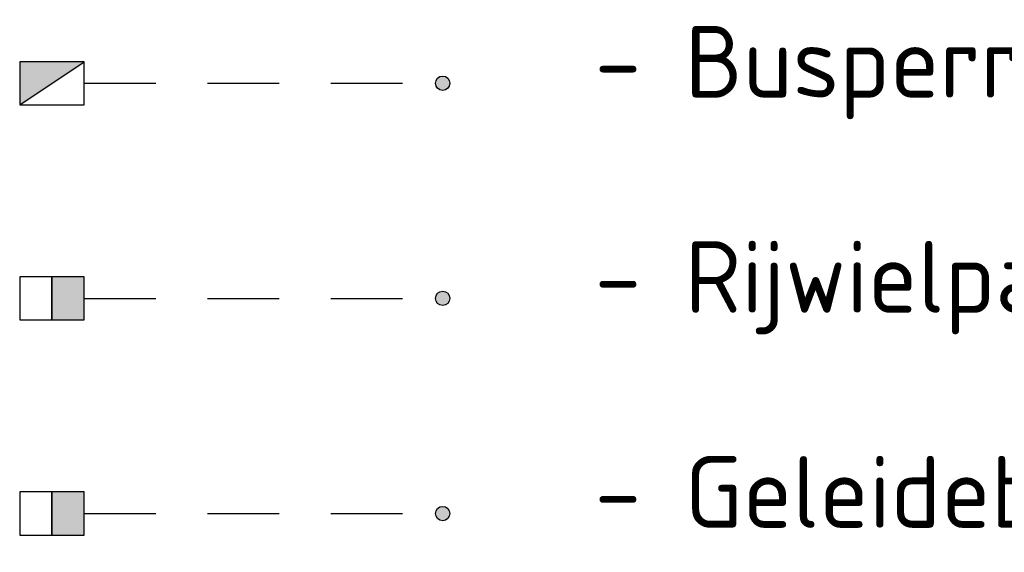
# Model space of a CAD drawing. Header units: metres. Extents: x 0 to 200176, y 0 to 356276.
# Tile 13 of 52: x 199121.48 to 199128.35, y 355676.5 to 355680.21. Entities that reach past the tile are written whole.
import ezdxf
from ezdxf.enums import TextEntityAlignment as Align

# ---------------------------------------------------------------- set-up
doc = ezdxf.new("R2010")
doc.units = ezdxf.units.M
doc.linetypes.add('RI-HWA_KOLKAANSLUITING', pattern=[4.3, 2.5, -1.8])
for name, color, linetype in [('N-WE-RI-HWA_HULPSTUK_INLAAT_KOLK-S', 150, 'Continuous'), ('N-WE-RI-HWA_KOLK_BUSPERRONBAND', 190, 'Continuous'), ('N-WE-RI-HWA_KOLK_GELEIDEBAND-S', 130, 'Continuous'), ('N-WE-RI-HWA_KOLK_RIJWIELPADAND-S', 190, 'Continuous'), ('N-WE-RI-HWA_KOLKAANSLUITING_PVC-G', 150, 'RI-HWA_KOLKAANSLUITING')]:
    doc.layers.add(name, color=color, linetype=linetype)
doc.layers.add('X-XX-AL-LEGENDA-T25', color=2, linetype='Continuous', lineweight=5)
doc.styles.add('NLCS-ISO', font='NLCS-ISO.ttf')

# ---------------------------------------------------------------- blocks, each defined once
blk = doc.blocks.new('N-SRI-HWA-KOLK_RWS-SO')
at = {"ltscale": 0.1}
blk.add_hatch(color=256, dxfattribs=at).paths.add_polyline_path([(0, -0.75), (1.125, -0.75), (1.125, 0.75), (0, 0.75)])
blk.add_line((0, -0.75), (0, 0.75), dxfattribs=at)
at = {"flags": 128}
blk.add_lwpolyline([(-1.125, -0.75), (1.125, -0.75), (1.125, 0.75), (-1.125, 0.75)], close=True, dxfattribs=at)
at = {"ltscale": 0.1, "flags": 128}
blk.add_lwpolyline([(0, -0.75), (1.125, -0.75), (1.125, 0.75), (0, 0.75)], close=True, dxfattribs=at)
blk = doc.blocks.new('N-SRI-HWA-KOLK_TROTTOIR-SO')
blk.add_hatch(color=256).paths.add_polyline_path([(1.125, 0.75), (-1.125, 0.75), (-1.125, -0.75)])
blk.add_line((-1.125, -0.75), (1.125, 0.75))
at = {"flags": 128}
blk.add_lwpolyline([(-1.125, -0.75), (1.125, -0.75), (1.125, 0.75), (-1.125, 0.75)], close=True, dxfattribs=at)
blk = doc.blocks.new('N-SRI-HWA-HULP_INLAAT_KOLK-SO')
h = blk.add_hatch(color=256)
edge = h.paths.add_edge_path()
edge.add_arc((0, 0), 0.05, 0, 360)
blk.add_circle((0, 0), 0.05)

msp = doc.modelspace()

# ---------------------------------------------------------------- linework, layer by layer
at = {"layer": 'N-WE-RI-HWA_KOLKAANSLUITING_PVC-G', "ltscale": 0.2, "flags": 128}
for points in [[(199121.9306, 355679.7711), (199124.4306, 355679.7711)], [(199121.9306, 355678.2709), (199124.4306, 355678.2709)], [(199121.9306, 355676.7707), (199124.4306, 355676.7707)]]:
    msp.add_lwpolyline(points, dxfattribs=at)

# ---------------------------------------------------------------- block references
at = {"layer": 'N-WE-RI-HWA_HULPSTUK_INLAAT_KOLK-S'}
for p in [(199124.4306, 355679.7711), (199124.4306, 355678.2709), (199124.4306, 355676.7707)]:
    msp.add_blockref('N-SRI-HWA-HULP_INLAAT_KOLK-SO', p, dxfattribs=at)
at = {"layer": 'N-WE-RI-HWA_KOLK_BUSPERRONBAND', "xscale": 0.2000000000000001, "yscale": 0.2000000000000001, "zscale": 0.2000000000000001}
msp.add_blockref('N-SRI-HWA-KOLK_TROTTOIR-SO', (199121.7056, 355679.7711), dxfattribs=at)
at = {"layer": 'N-WE-RI-HWA_KOLK_GELEIDEBAND-S', "xscale": 0.2000000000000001, "yscale": 0.2000000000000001, "zscale": 0.2000000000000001}
msp.add_blockref('N-SRI-HWA-KOLK_RWS-SO', (199121.7056, 355676.7707), dxfattribs=at)
at = {"layer": 'N-WE-RI-HWA_KOLK_RIJWIELPADAND-S', "xscale": 0.2000000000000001, "yscale": 0.2000000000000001, "zscale": 0.2000000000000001}
msp.add_blockref('N-SRI-HWA-KOLK_RWS-SO', (199121.7056, 355678.2709), dxfattribs=at)

# ---------------------------------------------------------------- texts
at = {"layer": 'X-XX-AL-LEGENDA-T25', "color": 2, "style": 'NLCS-ISO'}
for s, p in [('- Busperronkolk incl. kolkaansluiting, PVC %%C125 mm tenzij anders aangegeven, kleur: groen', (199125.4905, 355679.9211)), ('- Rijwielpadbandkolk incl. kolkaansluiting, PVC %%C125 mm tenzij anders aangegeven, kleur: groen', (199125.4905, 355678.4209)), ('- Geleidebandkolk incl. kolkaansluiting, PVC %%C125 mm tenzij anders aangegeven, kleur: groen', (199125.4905, 355676.9207))]:
    msp.add_text(s, height=0.5, dxfattribs=at).set_placement(p, align=Align.MIDDLE_LEFT)

doc.saveas('drawing.dxf')
